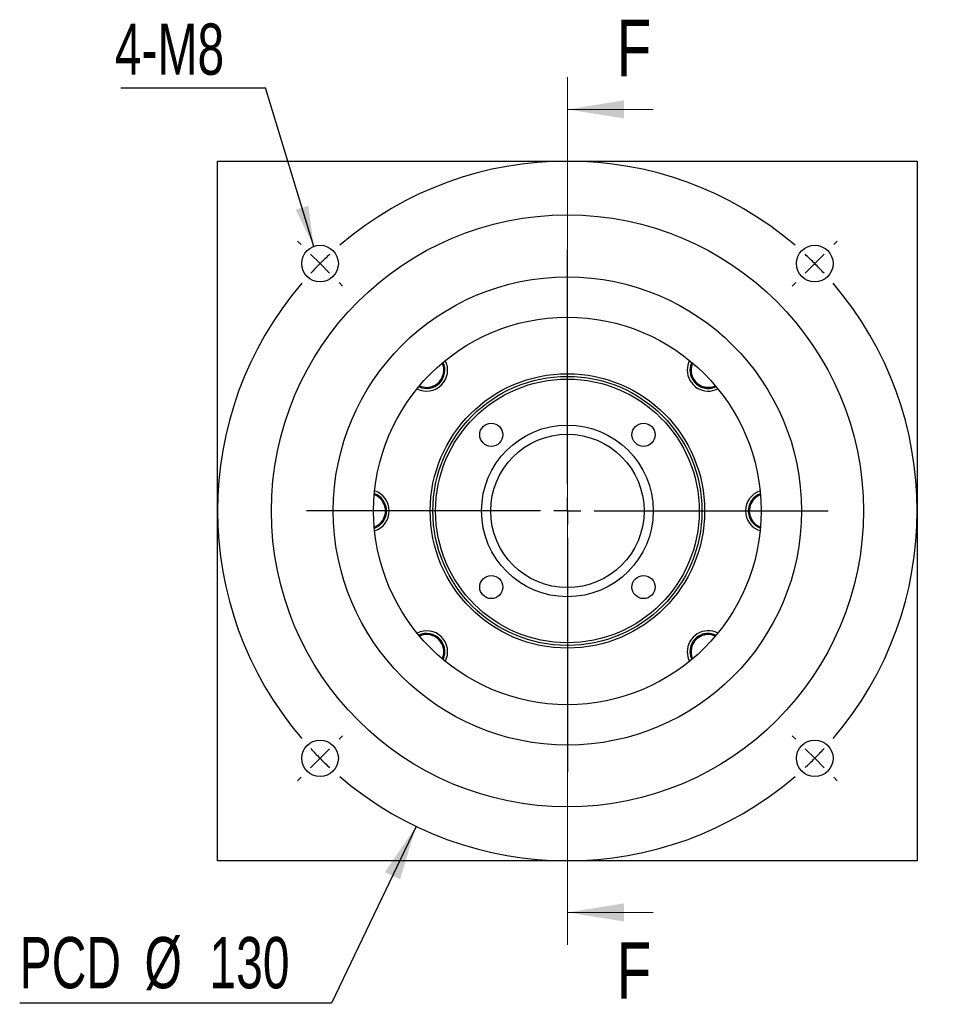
# Model space of a CAD drawing. Header units: millimetres. Extents: x 23 to 289, y 10 to 200.
# Tile 1 of 5: x 23 to 81, y 24 to 85. Entities that reach past the tile are written whole.
import ezdxf

# ---------------------------------------------------------------- set-up
doc = ezdxf.new("R2010")
doc.units = ezdxf.units.MM
doc.layers.add('圖層0', color=7, linetype='Continuous')
doc.styles.add('SLDTEXTSTYLE0', font='TXT', dxfattribs={"width": 0.7})
doc.styles.add('SLDTEXTSTYLE3', font='TXT', dxfattribs={"width": 0.75})
doc.dimstyles.new('SLDDIMSTYLE1', dxfattribs={"dimtxt": 3.389974, "dimasz": 2.5, "dimexe": 0, "dimexo": 0.0625, "dimgap": 0.847493, "dimtad": 0, "dimtih": 1, "dimtoh": 1, "dimlfac": 3, "dimrnd": 1e-09, "dimzin": 12, "dimdsep": 46, "dimtxsty": 'SLDTEXTSTYLE0', "dimsah": 1, "dimcen": 0, "dimadec": 0, "dimazin": 3, "dimtfac": 1, "dimtofl": 0, "dimtmove": 0, "dimatfit": 3, "dimfxl": 1, "dimfrac": 2, "dimtolj": 1, "dimtzin": 12, "dimarcsym": 0})
doc.dimstyles.new('SLDDIMSTYLE2', dxfattribs={"dimtxt": 0.18, "dimasz": 2.5, "dimexe": 0, "dimexo": 0.0625, "dimgap": 0, "dimtad": 0, "dimtih": 1, "dimtoh": 1, "dimdec": 0, "dimrnd": 1e-09, "dimzin": 0, "dimdsep": 46, "dimtxsty": 'Standard', "dimsah": 1, "dimcen": 0.09, "dimadec": 0, "dimazin": 0, "dimtfac": 2.5, "dimtdec": 0, "dimtofl": 0, "dimtmove": 0, "dimatfit": 3, "dimfxl": 1, "dimfrac": 2, "dimtolj": 1, "dimtzin": 0, "dimarcsym": 0})

# ---------------------------------------------------------------- blocks, each defined once
blk = doc.blocks.new('_D')
at = {"layer": '圖層0', "color": 7}
for p, q in [((48.005, 34.809), (42.754, 23.863)), ((42.754, 23.863), (23.451, 23.863))]:
    blk.add_line(p, q, dxfattribs=at)
blk.add_solid([(48.005, 34.809), (46.068, 31.978), (47.009, 31.527)], dxfattribs=at)
at = {"layer": '圖層0', "color": 7, "char_height": 3.175, "attachment_point": 1, "style": 'SLDTEXTSTYLE0'}
for s, insert in [('%%c', (31.183, 27.955)), ('PCD', (23.451, 27.955)), ('130', (35.205, 27.955))]:
    blk.add_mtext(s, dxfattribs=dict(at, insert=insert))
blk = doc.blocks.new('SW_NOTE_0')
at = {"layer": '圖層0', "color": 0}
blk.add_line((-8.965, 0), (0, 0), dxfattribs=at)
at = {"layer": '圖層0', "color": 0, "insert": (-9.34, 3.984), "char_height": 3.175, "attachment_point": 1, "style": 'SLDTEXTSTYLE0'}
blk.add_mtext('4-M8', dxfattribs=at)
blk = doc.blocks.new('SW_CENTERMARKSYMBOL_0')
at = {"layer": '圖層0', "color": 0}
for p, q in [((0, 1.667), (0, 16.154)), ((0, 0), (0, 0.833)), ((-1.667, 0), (-16.154, 0)), ((0, 0), (-0.833, 0)), ((0, 0), (0, -0.833)), ((0, 0), (0.833, 0)), ((1.667, 0), (16.154, 0)), ((0, -1.667), (0, -16.154))]:
    blk.add_line(p, q, dxfattribs=at)
blk = doc.blocks.new('SW_CENTERMARKSYMBOL_1')
at = {"layer": '圖層0', "color": 0}
for p, q in [((-31.82, 1.179), (-32.032, 1.391)), ((1.179, 1.179), (1.391, 1.391)), ((-15.321, -13.654), (-15.321, 0.833)), ((-30.641, 0), (-31.231, 0.589)), ((-30.641, 0), (-30.052, -0.589)), ((0, 0), (-0.589, -0.589)), ((0, 0), (0.589, 0.589)), ((-29.463, -1.179), (-29.251, -1.391)), ((-1.179, -1.179), (-1.391, -1.391)), ((-15.321, -15.321), (-15.321, -14.487)), ((-16.987, -15.321), (-31.475, -15.321)), ((-15.321, -15.321), (-16.154, -15.321)), ((-15.321, -15.321), (-15.321, -16.154)), ((-15.321, -15.321), (-14.487, -15.321)), ((-13.654, -15.321), (0.833, -15.321)), ((-15.321, -16.987), (-15.321, -31.475)), ((-29.463, -29.463), (-29.251, -29.251)), ((-1.179, -29.463), (-1.391, -29.251)), ((-30.641, -30.641), (-30.052, -30.052)), ((0, -30.641), (-0.589, -30.052)), ((-30.641, -30.641), (-31.231, -31.231)), ((0, -30.641), (0.589, -31.231)), ((-31.82, -31.82), (-32.032, -32.032)), ((1.179, -31.82), (1.391, -32.032))]:
    blk.add_line(p, q, dxfattribs=at)
for start, end in [(49.40737, 130.59263), (135, 137.20368), (132.79632, 135), (45, 47.20368), (42.79632, 45), (139.40737, 220.59263), (319.40737, 40.59263), (222.79632, 225), (315, 317.20368), (225, 227.20368), (312.79632, 315), (229.40737, 310.59263)]:
    blk.add_arc((-15.321, -15.321), 21.667, start, end, dxfattribs=at)

msp = doc.modelspace()

# ---------------------------------------------------------------- linework, layer by layer
at = {"color": 7, "linetype": 'Continuous', "lineweight": 18}
for p, q in [((57.3743, 81.2121), (57.3743, 27.4787)), ((62.6943, 79.2121), (57.3743, 79.2121)), ((62.6943, 29.4787), (57.3743, 29.4787))]:
    msp.add_line(p, q, dxfattribs=at)
at = {"color": 7, "linetype": 'Continuous', "lineweight": 25}
for p, q in [((35.7076, 76.012), (79.0409, 76.012)), ((35.7076, 32.6787), (35.7076, 76.012)), ((79.0409, 76.012), (79.0409, 32.6787)), ((79.0409, 32.6787), (35.7076, 32.6787))]:
    msp.add_line(p, q, dxfattribs=at)
at = {"color": 7, "linetype": 'Continuous', "lineweight": 25, "flags": 128}
for points in [[(65.0711, 63.5518), (64.9925, 63.3277), (64.9619, 63.0664)], [(64.9619, 45.6244), (64.9925, 45.363), (65.0711, 45.139)]]:
    msp.add_lwpolyline(points, dxfattribs=at)
at = {"color": 7, "linetype": 'Continuous', "lineweight": 25}
for centre, radius in [((57.3743, 54.3454), 18.3333), ((42.0536, 69.666), 1.1333), ((72.6949, 69.666), 1.1333), ((57.3743, 54.3454), 14.5), ((57.3743, 54.3454), 12), ((57.3743, 54.3454), 8.5), ((57.3743, 54.3454), 8.3333), ((57.3743, 54.3454), 8.1667), ((52.6602, 59.0594), 0.7167), ((62.0883, 59.0594), 0.7167), ((57.3743, 54.3454), 5.3167), ((57.3743, 54.3454), 4.75), ((52.6602, 49.6313), 0.7167), ((62.0883, 49.6313), 0.7167), ((42.0536, 39.0247), 1.1333), ((72.6949, 39.0247), 1.1333)]:
    msp.add_circle(centre, radius, dxfattribs=at)
for centre, radius, start, end in [((48.6533, 63.0664), 1.3, 242.797151, 27.202849), ((48.6533, 63.0664), 1.1333, 244.638775, 25.361225), ((48.6533, 63.0664), 1.0667, 348.489493, 24.41967), ((66.0952, 63.0664), 1.3, 152.797151, 180), ((66.0952, 63.0664), 1.0667, 155.58033, 258.489493), ((48.6533, 63.0664), 1.0667, 245.58033, 348.489493), ((66.0952, 63.0664), 1.3, 180, 297.202849), ((66.0952, 63.0664), 1.1333, 180, 295.361225), ((66.0952, 63.0664), 1.0667, 258.489493, 294.41967), ((45.0409, 54.3454), 1.3, 287.797151, 72.202849), ((69.7076, 54.3454), 1.3, 107.797151, 180), ((45.0409, 54.3454), 1.0667, 33.489493, 69.41967), ((45.0409, 54.3454), 1.0667, 290.58033, 33.489493), ((45.0409, 54.3454), 1.1333, 289.638775, 70.361225), ((69.7076, 54.3454), 1.1333, 109.638775, 180), ((69.7076, 54.3454), 1.0667, 110.58033, 213.489493), ((69.7076, 54.3454), 1.3, 180, 252.202849), ((69.7076, 54.3454), 1.1333, 180, 250.361225), ((69.7076, 54.3454), 1.0667, 213.489493, 249.41967), ((48.6533, 45.6244), 1.3, 332.797151, 117.202849), ((48.6533, 45.6244), 1.1333, 334.638775, 115.361225), ((48.6533, 45.6244), 1.0667, 78.489493, 114.41967), ((48.6533, 45.6244), 1.0667, 335.58033, 78.489493), ((66.0952, 45.6244), 1.3, 62.797151, 180), ((66.0952, 45.6244), 1.1333, 64.638775, 180), ((66.0952, 45.6244), 1.0667, 65.58033, 168.489493), ((66.0952, 45.6244), 1.0667, 168.489493, 204.41967), ((66.0952, 45.6244), 1.3, 180, 207.202849)]:
    msp.add_arc(centre, radius, start, end, dxfattribs=at)
for points, knots in [([(49.4718, 62.3198), (49.516, 62.374), (49.5992, 62.4758), (49.6849, 62.6497), (49.7399, 62.8259), (49.7651, 63.0093), (49.7573, 63.1932), (49.7294, 63.3704), (49.6733, 63.4721), (49.6471, 63.5198)], [0, 0, 0, 0, 0.1620446, 0.3045074, 0.4469699, 0.5894321, 0.731895, 0.8743576, 1, 1, 1, 1]), ([(48.6606, 61.9385), (48.7492, 61.9429), (48.9654, 61.9534), (49.2518, 62.098), (49.4065, 62.254), (49.4718, 62.3198)], [0, 0, 0, 0, 0.2866615, 0.6991353, 1, 1, 1, 1]), ([(65.0324, 62.7193), (65.0689, 62.6262), (65.1398, 62.4456), (65.2806, 62.3124), (65.3487, 62.2479)], [0, 0, 0, 0, 0.5158859, 1, 1, 1, 1]), ([(65.3487, 62.2479), (65.4029, 62.2036), (65.5047, 62.1204), (65.6786, 62.0347), (65.8547, 61.9798), (66.0382, 61.9545), (66.222, 61.9625), (66.3931, 61.9886), (66.4893, 62.0412), (66.5314, 62.0643)], [0, 0, 0, 0, 0.1644821, 0.3090878, 0.4536932, 0.5982983, 0.7429042, 0.8875097, 1, 1, 1, 1]), ([(46.1476, 54.3963), (46.1406, 54.4659), (46.1274, 54.5967), (46.065, 54.7802), (45.9793, 54.9437), (45.8675, 55.0913), (45.7318, 55.2156), (45.5924, 55.3181), (45.4871, 55.349), (45.4409, 55.3625)], [0, 0, 0, 0, 0.1644635, 0.3090529, 0.4536424, 0.5982321, 0.7428215, 0.8874108, 1, 1, 1, 1]), ([(45.8509, 53.5621), (45.9078, 53.625), (46.0503, 53.7827), (46.1488, 54.0839), (46.1479, 54.3036), (46.1476, 54.3963)], [0, 0, 0, 0, 0.2775476, 0.695291, 1, 1, 1, 1]), ([(68.6926, 54.8), (68.6605, 54.7251), (68.5916, 54.5639), (68.5977, 54.3884), (68.601, 54.2945)], [0, 0, 0, 0, 0.4649969, 1, 1, 1, 1]), ([(68.601, 54.2945), (68.608, 54.2249), (68.6211, 54.0941), (68.6835, 53.9105), (68.7692, 53.7471), (68.881, 53.5995), (69.0167, 53.4752), (69.1549, 53.3733), (69.259, 53.3428), (69.3038, 53.3296)], [0, 0, 0, 0, 0.1649856, 0.3100341, 0.4550826, 0.6001314, 0.7451798, 0.8902281, 1, 1, 1, 1]), ([(49.3998, 46.4429), (49.3456, 46.4872), (49.2438, 46.5704), (49.0699, 46.656), (48.8938, 46.711), (48.7103, 46.7363), (48.5265, 46.7282), (48.3567, 46.7025), (48.2615, 46.6506), (48.2205, 46.6282)], [0, 0, 0, 0, 0.1649759, 0.3100158, 0.4550554, 0.6000947, 0.7451347, 0.8901744, 1, 1, 1, 1]), ([(49.7786, 45.6552), (49.7744, 45.7359), (49.7636, 45.9441), (49.6215, 46.2229), (49.4655, 46.3776), (49.3998, 46.4429)], [0, 0, 0, 0, 0.2679381, 0.6912384, 1, 1, 1, 1]), ([(65.2767, 46.3709), (65.2325, 46.3167), (65.1493, 46.2149), (65.0636, 46.041), (65.0086, 45.8649), (64.9833, 45.6814), (64.9914, 45.4976), (65.0175, 45.3265), (65.0702, 45.2301), (65.0933, 45.1879)], [0, 0, 0, 0, 0.1644453, 0.3090186, 0.4535917, 0.5981645, 0.742738, 0.8873112, 1, 1, 1, 1]), ([(66.0394, 46.7471), (65.9671, 46.7431), (65.7675, 46.732), (65.4968, 46.5923), (65.342, 46.4366), (65.2767, 46.3709)], [0, 0, 0, 0, 0.2468433, 0.6823412, 1, 1, 1, 1])]:
    msp.add_open_spline(points, degree=3, knots=knots, dxfattribs=at)
at = {"color": 7, "linetype": 'Continuous', "lineweight": 18}
for points in [[(57.3743, 79.2121), (60.8743, 78.6521), (60.8743, 79.7721)], [(57.3743, 29.4787), (60.8743, 28.9187), (60.8743, 30.0387)]]:
    msp.add_solid(points, dxfattribs=at)

# ---------------------------------------------------------------- block references
at = {"layer": '圖層0', "color": 7}
for name, p in [('SW_NOTE_0', (38.6849, 80.5493)), ('SW_CENTERMARKSYMBOL_1', (72.6949, 69.666)), ('SW_CENTERMARKSYMBOL_0', (57.3743, 54.3454))]:
    msp.add_blockref(name, p, dxfattribs=at)

# ---------------------------------------------------------------- texts
at = {"color": 7, "linetype": 'Continuous', "char_height": 3.5, "attachment_point": 1, "style": 'SLDTEXTSTYLE3'}
for insert in [(60.4317, 84.7697), (60.4317, 27.628)]:
    msp.add_mtext('F', dxfattribs=dict(at, insert=insert))

# ---------------------------------------------------------------- dimensions: what is measured, and where the dimension line sits
at = {"layer": '圖層0', "color": 7}
dim = msp.add_diameter_dim_2p(p1=(66.744, 73.8813), p2=(48.0045, 34.8095), text='PCD<>', dimstyle='SLDDIMSTYLE1', dxfattribs=at)
dim.commit()
dim.dimension.update_dxf_attribs({"geometry": '_D', "text_midpoint": (32.309, 26.3996), "dimtype": 163})

# ---------------------------------------------------------------- leaders
msp.add_leader([(41.6632, 70.73), (38.6849, 80.5493)], dimstyle='SLDDIMSTYLE2', dxfattribs=at)

doc.saveas('drawing.dxf')
